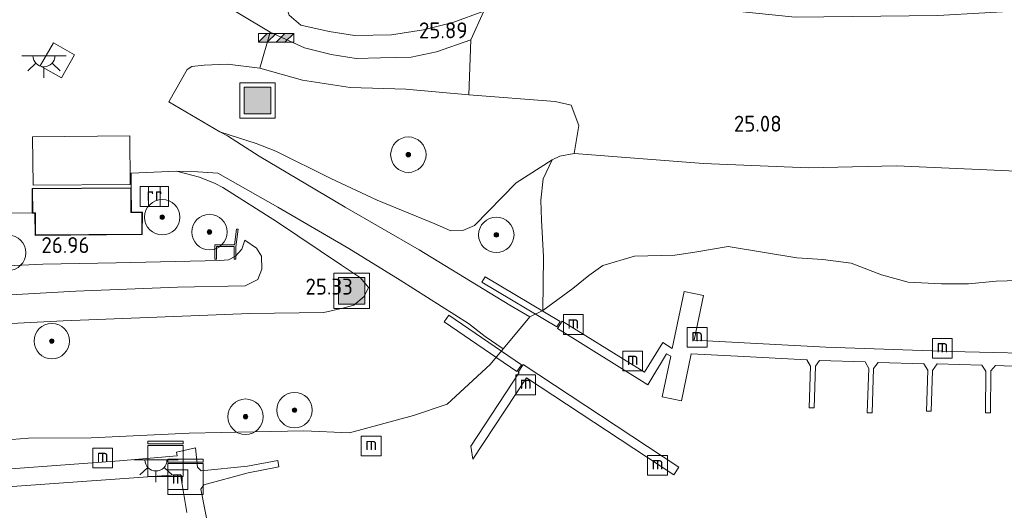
# Model space of a CAD drawing. Extents: x 184075 to 186166, y 346026 to 349063.
# Tile 69 of 136: x 185267 to 185378, y 346775 to 346831. Entities that reach past the tile are written whole.
import ezdxf
from ezdxf.enums import TextEntityAlignment as Align

# ---------------------------------------------------------------- set-up
doc = ezdxf.new("R2010")
doc.units = 0
for name, color, linetype, lineweight in [('B-ME-GR-BOOM-S', 90, 'Continuous', 25), ('B-ME-GR-GRAS-GV', 60, 'Continuous', 13), ('B-ME-GW-TALUD_KRUIN-G', 90, 'Continuous', 18), ('B-ME-GW-TALUD_TEEN-G', 90, 'Continuous', 18), ('B-ME-IE-MEUBILAIR_WATERWEGMEUBILAIR-S', 150, 'Continuous', 25), ('B-ME-IE-MEUBILAIR_WEGMEUBILAIR-S', 7, 'Continuous', 25), ('B-ME-KG-KADASTRAAL_DAKRAND-G', 170, 'Continuous', 18), ('B-ME-KW-KUNSTWERK_BRUG-GV', 170, 'Continuous', 18), ('B-ME-KW-KUNSTWERK_STEIGER-GV', 170, 'Continuous', 18), ('B-ME-KW-KUNSTWERK_WEEGBRUG-GV', 170, 'Continuous', 18), ('B-ME-OG-BEBOUWING_NUTSGEBOUW-GV', 7, 'Continuous', 18), ('B-ME-OG-HOOGTEPUNT-S', 7, 'Continuous', 25), ('B-ME-OG-TERREIN_GROEN-GV', 7, 'Continuous', 18), ('B-ME-OG-WATER_HAVEN-GV', 170, 'Continuous', 18), ('B-ME-RI-GWA_RIOOLPUT-S', 30, 'Continuous', 25), ('B-ME-VH-ONVERHARD-GV', 252, 'Continuous', 18), ('B-ME-VH-VERHARDING_ASFALT-GV', 252, 'Continuous', 18)]:
    doc.layers.add(name, color=color, linetype=linetype, lineweight=lineweight)
doc.styles.add('NLCS-ISO', font='NLCS-ISO.ttf')
doc.styles.add('NLCS-ISO-ANNOTATIVE-T18', font='NLCS-ISO.ttf', dxfattribs={"height": 1.8})

# ---------------------------------------------------------------- blocks, each defined once
blk = doc.blocks.new('SAL-HOOGTELABEL-SO')
at = {"color": 0, "linetype": 'ByBlock', "lineweight": -2, "style": 'NLCS-ISO-ANNOTATIVE-T18'}
blk.add_attdef('HOOGTE', text='', height=1.8, dxfattribs=at).set_placement((2.79, 0), align=Align.RIGHT)
blk = doc.blocks.new('SIE-WEG_ZITBANK-SO')
at = {"color": 0, "linetype": 'ByBlock', "lineweight": 18}
blk.add_lwpolyline([(-0.91, -1.63), (-0.91, -0.2), (1.09, -0.2), (1.09, -1.63), (1.29, -1.63), (1.29, -0.21), (1.54, 1.78), (1.33, 1.78), (1.11, 0), (-1.11, 0), (-1.11, -1.63)], close=True, dxfattribs=at)
blk = doc.blocks.new('SGR-BOOM_01-SO')
at = {"linetype": 'ByBlock', "lineweight": 18}
h = blk.add_hatch(color=0, dxfattribs=at)
h.dxf.hatch_style = 1
edge = h.paths.add_edge_path()
edge.add_arc((0, 0), 0.25, 0, 360)
at = {"color": 0, "linetype": 'ByBlock', "lineweight": 18}
for radius in [2, 0.25]:
    blk.add_circle((0, 0), radius, dxfattribs=at)
blk = doc.blocks.new('SIE-WEG_AFVALBAK-SO')
at = {"linetype": 'ByBlock', "lineweight": 18}
h = blk.add_hatch(color=0, dxfattribs=at)
h.dxf.hatch_style = 1
h.paths.add_polyline_path([(-1.5, -1.5), (1.5, -1.5), (1.5, 1.5), (-1.5, 1.5)])
at = {"color": 0, "linetype": 'ByBlock', "lineweight": 18}
for points in [[(-2, -2), (2, -2), (2, 2), (-2, 2)], [(-1.5, -1.5), (1.5, -1.5), (1.5, 1.5), (-1.5, 1.5)]]:
    blk.add_lwpolyline(points, close=True, dxfattribs=at)
blk = doc.blocks.new('SIE-WATER_MEERPAAL-SO')
at = {"color": 0, "linetype": 'ByBlock', "lineweight": 18}
blk.add_lwpolyline([(-1.12, -1.12), (1.12, -1.12), (1.12, 1.12), (-1.12, 1.12)], close=True, dxfattribs=at)
at = {"color": 0, "linetype": 'ByBlock', "lineweight": 18, "style": 'NLCS-ISO'}
blk.add_text('m', height=1.5, dxfattribs=at).set_placement((0, 0.28), align=Align.MIDDLE_CENTER)
blk = doc.blocks.new('SRI-PUT_INSPECTIEPUT_RIOOLPUT-SO')
at = {"color": 0, "linetype": 'ByBlock', "lineweight": 18}
blk.add_lwpolyline([(-1.12, -1.12), (1.12, -1.12), (1.12, 1.12), (-1.12, 1.12)], close=True, dxfattribs=at)
at = {"color": 0, "linetype": 'ByBlock', "lineweight": 18, "style": 'NLCS-ISO'}
blk.add_text('r', height=1.5, dxfattribs=at).set_placement((0, 0.28), align=Align.MIDDLE_CENTER)
blk = doc.blocks.new('SIE-WEG_SLAGBOOM-SO')
at = {"linetype": 'ByBlock', "lineweight": 18}
h = blk.add_hatch(color=0, dxfattribs=at)
h.dxf.hatch_style = 1
h.paths.add_polyline_path([(0, 0.5), (-1, 0.5), (-2, -0.5), (-1, -0.5)])
h.paths.add_polyline_path([(2, 0.5), (1, 0.5), (0, -0.5), (1, -0.5)])
at = {"color": 0, "linetype": 'ByBlock', "lineweight": 18}
blk.add_lwpolyline([(-2, 0.5), (2, 0.5), (2, -0.5), (-2, -0.5)], close=True, dxfattribs=at)
for points in [[(-2, -0.5), (-1, 0.5)], [(-1, -0.5), (0, 0.5)], [(0, -0.5), (1, 0.5)], [(1, -0.5), (2, 0.5)]]:
    blk.add_lwpolyline(points, dxfattribs=at)
blk = doc.blocks.new('SKL-ET_OV_LICHTPUNT-SO')
at = {"color": 0, "linetype": 'ByBlock', "lineweight": 18}
for points in [[(-1.25, 0), (-2.5, 0)], [(1.25, 0), (2.5, 0)], [(-0.92, -0.85), (-1.83, -1.7)], [(0.92, -0.85), (1.83, -1.7)], [(0, -1.25), (0, -2.5)]]:
    blk.add_lwpolyline(points, dxfattribs=at)
blk.add_lwpolyline([(0, 0), (1.25, 0, -1), (-1.25, 0)], format="xyb", close=True, dxfattribs=at)
blk = doc.blocks.new('SKL-DATA_KAST-SO')
at = {"color": 0, "linetype": 'ByBlock', "lineweight": 18}
for points in [[(-2, 2), (2, 2), (2, 1.68), (-2, 1.68)], [(-2, 1.52), (2, 1.52), (2, -2), (-2, -2)]]:
    blk.add_lwpolyline(points, close=True, dxfattribs=at)

msp = doc.modelspace()

# ---------------------------------------------------------------- linework, layer by layer
at = {"layer": 'B-ME-GR-GRAS-GV'}
for points in [[(185389.794, 346813.134, 24.909), (185377.791, 346813.686, 25.002), (185365.907, 346814.211, 25.073), (185355.948, 346813.996, 25.063), (185344.097, 346814.464, 24.991), (185329.501, 346815.616, 25.016), (185330.018, 346818.788, 25.288), (185329.153, 346821.077, 25.331), (185327.34, 346821.477, 25.381), (185317.591, 346822.226, 25.567), (185317.819, 346828.464, 25.695), (185319.265, 346831.693, 25.76), (185322.156, 346833.717, 25.771), (185325.089, 346836.344, 25.831), (185331.552, 346834.273, 25.613), (185338.517, 346832.649, 25.477), (185354.458, 346831, 25.377), (185370.567, 346831.187, 25.284), (185386.514, 346832.123, 25.434)], [(185297.282, 346831.247, 27.465), (185298.587, 346830.124, 27.34), (185301.804, 346829.406, 27.068), (185304.65, 346828.925, 26.843), (185308.846, 346829.021, 26.46), (185312.456, 346829.589, 26.031), (185315.789, 346830.424, 25.846), (185319.265, 346831.693, 25.76), (185317.819, 346828.464, 25.695), (185313.947, 346827.086, 25.888), (185311.089, 346826.484, 26.292), (185307.605, 346826.409, 26.596), (185304.848, 346826.361, 26.825), (185302.036, 346826.785, 27.136), (185299.01, 346827.562, 27.283), (185295.132, 346829.324, 27.454), (185288.022, 346833.621, 27.504)], [(185261.814, 346808.958, 27.15), (185268.258, 346808.852, 27.14), (185268.559, 346808.855, 27.14), (185268.58, 346806.365, 27.14), (185280.69, 346806.466, 27.14), (185280.706, 346808.992, 27.14), (185279.461, 346808.982, 27.14), (185279.438, 346811.75, 27.14), (185279.424, 346813.38, 27.197), (185284.568, 346813.624, 26.864), (185287.15, 346812.92, 26.918), (185288.926, 346812.213, 26.922), (185289.804, 346811.754, 26.879), (185295.862, 346807.912, 26.353), (185303.187, 346803.014, 25.474), (185305.362, 346801.565, 25.216), (185306.265, 346800.476, 25.088), (185305.771, 346799.441, 25.066), (185304.6, 346798.476, 25.091), (185303.354, 346798.121, 25.12), (185301.199, 346797.661, 25.116), (185292.847, 346797.548, 25.145), (185286.175, 346797.268, 25.195), (185271.743, 346796.717, 25.138), (185259.26, 346796.069, 25.124)], [(185259.26, 346796.069, 25.124), (185271.743, 346796.717, 25.138), (185286.175, 346797.268, 25.195), (185292.847, 346797.548, 25.145), (185301.199, 346797.661, 25.116), (185303.354, 346798.121, 25.12), (185304.6, 346798.476, 25.091), (185305.771, 346799.441, 25.066), (185306.265, 346800.476, 25.088), (185305.362, 346801.565, 25.216), (185303.187, 346803.014, 25.474), (185295.862, 346807.912, 26.353), (185289.804, 346811.754, 26.879), (185288.926, 346812.213, 26.922), (185287.15, 346812.92, 26.918), (185284.568, 346813.624, 26.864), (185285.331, 346813.56, 26.813), (185286.977, 346813.529, 26.703), (185289.219, 346813.384, 26.521), (185296.012, 346809.546, 25.599), (185304.036, 346804.889, 24.269), (185309.843, 346801.307, 23.472), (185317.544, 346796.399, 22.157), (185319.435, 346794.945, 21.615), (185321.464, 346793.533, 20.981), (185320.014, 346791.778, 20.981), (185315.153, 346787.284, 20.981), (185311.321, 346786.024, 20.981), (185304.118, 346784.048, 20.981), (185298.926, 346784.277, 20.981), (185289.631, 346784.094, 20.981), (185285.998, 346784.028, 20.981), (185274.906, 346783.485, 20.981), (185267.829, 346783.454, 20.981), (185264.033, 346783.166, 20.981)], [(185258.434, 346799.229, 25.256), (185273.183, 346800.047, 25.345), (185284.656, 346800.496, 25.488), (185292.306, 346800.68, 25.395), (185293.765, 346801.377, 25.763), (185294.186, 346802.555, 25.921), (185294.149, 346804.007, 26.221), (185293.591, 346804.932, 26.418), (185292.291, 346805.836, 26.678), (185291.937, 346804.801, 26.668), (185291.225, 346803.996, 26.718), (185290.424, 346803.598, 26.754), (185289.469, 346803.518, 26.754), (185277.747, 346803.25, 26.846), (185269.463, 346803.094, 26.829), (185252.849, 346802.311, 26.746)], [(185252.849, 346802.311, 26.746), (185269.463, 346803.094, 26.829), (185277.747, 346803.25, 26.846), (185289.469, 346803.518, 26.754), (185290.424, 346803.598, 26.754), (185291.225, 346803.996, 26.718), (185291.937, 346804.801, 26.668), (185292.291, 346805.836, 26.678), (185293.591, 346804.932, 26.418), (185294.149, 346804.007, 26.221), (185294.186, 346802.555, 25.921), (185293.765, 346801.377, 25.763), (185292.306, 346800.68, 25.395), (185284.656, 346800.496, 25.488), (185273.183, 346800.047, 25.345), (185258.434, 346799.229, 25.256)]]:
    msp.add_polyline3d(points, dxfattribs=at)
for points in [[(185316.898, 346806.903, 24.998), (185315.545, 346806.861, 24.97), (185313.748, 346807.649, 24.948), (185307.217, 346810.357, 25.763), (185301.982, 346812.78, 26.375), (185295.778, 346815.859, 26.979), (185293.56, 346816.736, 26.982), (185289.455, 346818.075, 26.875), (185283.696, 346821.463, 27.279), (185285.779, 346825.101, 27.426), (185286.302, 346825.422, 27.426), (185287.681, 346825.592, 27.436), (185290.329, 346825.716, 27.479), (185293.969, 346825.266, 27.443), (185298.802, 346823.888, 27.243), (185304.164, 346823.059, 26.836), (185310.45, 346822.896, 26.182), (185317.591, 346822.226, 25.567), (185327.34, 346821.477, 25.381), (185329.153, 346821.077, 25.331), (185330.018, 346818.788, 25.288), (185329.501, 346815.616, 25.016), (185327.859, 346815.309, 25.02), (185327.012, 346814.904, 25.002), (185322.925, 346812.31, 25.045), (185318.21, 346807.469, 25.045)], [(185313.748, 346807.649, 24.948), (185315.545, 346806.861, 24.97), (185316.898, 346806.903, 24.998), (185318.21, 346807.469, 25.045), (185322.925, 346812.31, 25.045), (185327.012, 346814.904, 25.002), (185325.999, 346812.742, 24.641), (185325.726, 346810.354, 24.216), (185325.793, 346808.09, 23.522), (185326.016, 346803.931, 22.668), (185325.966, 346797.883, 20.981), (185324.46, 346797.163, 20.981), (185322.205, 346798.465, 21.598), (185319.985, 346799.842, 22.167), (185311.979, 346804.726, 23.443), (185303.596, 346809.567, 24.787), (185293.908, 346815.318, 26.278), (185290.307, 346817.595, 26.764), (185289.455, 346818.075, 26.875), (185293.56, 346816.736, 26.982), (185295.778, 346815.859, 26.979), (185301.982, 346812.78, 26.375), (185307.217, 346810.357, 25.763)]]:
    msp.add_polyline3d(points, close=True, dxfattribs=at)
at = {"layer": 'B-ME-GW-TALUD_KRUIN-G'}
for points in [[(185327.012, 346814.904, 25.002), (185322.925, 346812.31, 25.045), (185318.21, 346807.469, 25.045), (185316.898, 346806.903, 24.998), (185315.545, 346806.861, 24.97), (185313.748, 346807.649, 24.948), (185307.217, 346810.357, 25.763), (185301.982, 346812.78, 26.375), (185295.778, 346815.859, 26.979), (185293.56, 346816.736, 26.982), (185289.455, 346818.075, 26.875)], [(185389.794, 346813.134, 24.909), (185377.791, 346813.686, 25.002), (185365.907, 346814.211, 25.073), (185355.948, 346813.996, 25.063), (185344.097, 346814.464, 24.991), (185329.501, 346815.616, 25.016), (185327.859, 346815.309, 25.02), (185327.012, 346814.904, 25.002)], [(185284.568, 346813.624, 26.864), (185287.15, 346812.92, 26.918), (185288.926, 346812.213, 26.922), (185289.804, 346811.754, 26.879), (185295.862, 346807.912, 26.353), (185303.187, 346803.014, 25.474), (185305.362, 346801.565, 25.216), (185306.265, 346800.476, 25.088), (185305.771, 346799.441, 25.066), (185304.6, 346798.476, 25.091), (185303.354, 346798.121, 25.12), (185301.199, 346797.661, 25.116), (185292.847, 346797.548, 25.145), (185286.175, 346797.268, 25.195), (185271.743, 346796.717, 25.138), (185259.26, 346796.069, 25.124), (185244.786, 346794.927, 25.098), (185235.423, 346794.443, 25.023), (185232.688, 346793.976, 24.838)], [(185292.291, 346805.836, 26.678), (185291.937, 346804.801, 26.668), (185291.225, 346803.996, 26.718), (185290.424, 346803.598, 26.754), (185289.469, 346803.518, 26.754), (185277.747, 346803.25, 26.846), (185269.463, 346803.094, 26.829), (185252.849, 346802.311, 26.746), (185241.888, 346801.692, 26.689), (185238.23, 346802.08, 26.661), (185236.647, 346802.976, 26.689), (185235.542, 346804.14, 26.736), (185235.058, 346805.889, 26.793), (185235.304, 346807.268, 26.789), (185236.615, 346810.09, 26.804)]]:
    msp.add_polyline3d(points, dxfattribs=at)
at = {"layer": 'B-ME-GW-TALUD_TEEN-G'}
for points in [[(185324.46, 346797.163, 20.981), (185322.205, 346798.465, 21.598), (185319.985, 346799.842, 22.167), (185311.979, 346804.726, 23.443), (185303.596, 346809.567, 24.787), (185293.908, 346815.318, 26.278), (185290.307, 346817.595, 26.764), (185289.455, 346818.075, 26.875)], [(185284.568, 346813.624, 26.864), (185285.331, 346813.56, 26.813), (185286.977, 346813.529, 26.703), (185289.219, 346813.384, 26.521), (185296.012, 346809.546, 25.599), (185304.036, 346804.889, 24.269), (185309.843, 346801.307, 23.472), (185317.544, 346796.399, 22.157), (185319.435, 346794.945, 21.615), (185321.464, 346793.533, 20.981)], [(185229.824, 346808.047, 25.76), (185231.809, 346801.496, 25.713), (185232.606, 346800.419, 25.645), (185233.751, 346799.51, 25.574), (185235.462, 346798.754, 25.438), (185237.412, 346798.576, 25.363), (185245.523, 346798.818, 25.256), (185258.434, 346799.229, 25.256), (185273.183, 346800.047, 25.345), (185284.656, 346800.496, 25.488), (185292.306, 346800.68, 25.395), (185293.765, 346801.377, 25.763), (185294.186, 346802.555, 25.921), (185294.149, 346804.007, 26.221), (185293.591, 346804.932, 26.418), (185292.291, 346805.836, 26.678)]]:
    msp.add_polyline3d(points, dxfattribs=at)
at = {"layer": 'B-ME-KG-KADASTRAAL_DAKRAND-G'}
msp.add_polyline3d([(185279.411, 346808.931, 29.513), (185280.656, 346808.942, 29.578), (185280.641, 346806.516, 29.535), (185268.63, 346806.416, 29.535), (185268.609, 346808.905, 29.567), (185268.307, 346808.902, 29.567), (185268.285, 346811.608, 29.567), (185279.388, 346811.7, 29.52)], close=True, dxfattribs=at)
at = {"layer": 'B-ME-KW-KUNSTWERK_BRUG-GV'}
for points in [[(185327.9, 346796.645, 21.323), (185327.514, 346796.029, 21.405), (185319.048, 346801.06, 22.077), (185319.42, 346801.685, 22.07)], [(185323.533, 346791.739, 21.244), (185323.017, 346790.991, 21.294), (185314.803, 346796.606, 22.195), (185315.316, 346797.356, 22.195)]]:
    msp.add_polyline3d(points, close=True, dxfattribs=at)
at = {"layer": 'B-ME-KW-KUNSTWERK_STEIGER-GV'}
for points in [[(185391.585, 346791.107, 21.216), (185377.108, 346791.654, 21.205), (185376.569, 346791.05, 21.198), (185376.523, 346786.308, 21.134), (185375.947, 346786.314, 21.134), (185375.993, 346791.031, 21.162), (185375.561, 346791.683, 21.23), (185370.52, 346791.865, 21.22), (185369.977, 346791.1, 21.141), (185369.834, 346786.501, 21.155), (185369.29, 346786.518, 21.155), (185369.434, 346791.138, 21.155), (185369.013, 346791.848, 21.155), (185363.852, 346792.005, 21.155), (185363.327, 346791.308, 21.159), (185363.144, 346786.297, 21.123), (185362.603, 346786.317, 21.123), (185362.785, 346791.304, 21.145), (185362.381, 346792.059, 21.191), (185357.207, 346792.235, 21.184), (185356.771, 346791.582, 21.187), (185356.601, 346786.866, 21.177), (185356.033, 346786.886, 21.177), (185356.202, 346791.575, 21.177), (185355.759, 346792.316, 21.177), (185347.943, 346792.698, 21.205), (185342.714, 346792.99, 21.192), (185341.611, 346787.683, 21.406), (185339.444, 346788.133, 21.406), (185340.393, 346792.701, 20.639), (185339.905, 346792.979, 21.288), (185337.793, 346789.487, 21.406), (185327.614, 346795.844, 21.245), (185328.139, 346796.685, 21.241), (185337.419, 346790.89, 21.377), (185339.517, 346794.248, 21.284), (185340.577, 346793.587, 21.216), (185341.917, 346800.033, 20.654), (185344.084, 346799.582, 21.406), (185343.033, 346794.525, 21.204), (185357.909, 346793.724, 21.28), (185372.086, 346793.237, 21.313), (185384.849, 346792.942, 21.284)], [(185236.111, 346767.443, 21.365), (185234.532, 346775.759, 21.272), (185222.989, 346773.596, 21.233), (185222.579, 346775.602, 21.305), (185234.15, 346777.801, 21.373), (185233.897, 346779.131, 21.373), (185235.741, 346779.482, 21.373), (185236.151, 346777.887, 21.39), (185259.644, 346779.549, 21.287), (185278.121, 346780.891, 21.301), (185284.643, 346781.467, 21.369), (185284.539, 346781.889, 21.38), (185286.688, 346782.349, 21.383), (185286.933, 346780.17, 21.398), (185287.332, 346779.75, 21.398), (185292.564, 346780.273, 21.444), (185295.991, 346780.943, 21.444), (185296.135, 346780.204, 21.408), (185292.641, 346779.522, 21.419), (185287.636, 346778.178, 21.419), (185287.308, 346777.689, 21.419), (185288.962, 346769.281, 21.419)], [(185285.732, 346775.041, 21.405), (185285.013, 346779.335, 21.39), (185265.449, 346777.962, 21.287), (185248.991, 346776.8, 21.283), (185236.594, 346775.888, 21.272), (185238.154, 346767.919, 21.276)]]:
    msp.add_polyline3d(points, dxfattribs=at)
msp.add_polyline3d([(185323.721, 346791.785, 21.12), (185341.321, 346780.182, 21.227), (185340.748, 346779.313, 21.227), (185324.111, 346790.281, 21.141), (185318.043, 346781.095, 21.145), (185317.811, 346782.548, 21.195), (185323.255, 346790.856, 21.162), (185323.166, 346790.92, 21.162)], close=True, dxfattribs=at)
at = {"layer": 'B-ME-KW-KUNSTWERK_WEEGBRUG-GV'}
for points in [[(185273.024, 346826.751, 27.44), (185271.565, 346824.167, 27.44), (185269.163, 346825.523, 27.468), (185270.642, 346828.095, 27.519)], [(185279.316, 346812.11, 27.225), (185268.346, 346812.019, 27.265), (185268.301, 346817.51, 27.268), (185279.29, 346817.601, 27.236)]]:
    msp.add_polyline3d(points, close=True, dxfattribs=at)
at = {"layer": 'B-ME-OG-BEBOUWING_NUTSGEBOUW-GV'}
msp.add_polyline3d([(185279.438, 346811.75, 27.14), (185279.461, 346808.982, 27.14), (185280.706, 346808.992, 27.14), (185280.69, 346806.466, 27.14), (185268.58, 346806.365, 27.14), (185268.559, 346808.855, 27.14), (185268.258, 346808.852, 27.14), (185268.234, 346811.657, 27.14)], close=True, dxfattribs=at)
at = {"layer": 'B-ME-OG-TERREIN_GROEN-GV'}
msp.add_polyline3d([(185308.846, 346829.021, 26.46), (185304.65, 346828.925, 26.843), (185301.804, 346829.406, 27.068), (185298.587, 346830.124, 27.34), (185297.282, 346831.247, 27.465), (185296.916, 346832.374, 27.526), (185296.463, 346844.145, 27.529), (185296.839, 346850.292, 27.586), (185297.486, 346850.636, 27.604), (185298.46, 346850.48, 27.604), (185306.531, 346848.278, 27.758), (185307.302, 346847.033, 27.74), (185309.148, 346844.938, 27.712), (185310.698, 346843.74, 27.694), (185316.639, 346839.396, 26.182), (185325.089, 346836.344, 25.831), (185322.156, 346833.717, 25.771), (185319.265, 346831.693, 25.76), (185315.789, 346830.424, 25.846), (185312.456, 346829.589, 26.031)], close=True, dxfattribs=at)
msp.add_polyline3d([(185380.906, 346801.284, 20.981), (185377.153, 346801.195, 20.981), (185374.041, 346800.901, 20.981), (185370.983, 346800.885, 20.981), (185367.227, 346801.071, 20.981), (185364.205, 346801.916, 20.981), (185360.781, 346803.232, 20.981), (185357.597, 346803.634, 20.981), (185354.647, 346803.839, 20.981), (185346.884, 346805.105, 20.981), (185343.114, 346804.474, 20.981), (185340.853, 346804.123, 20.981), (185336.323, 346804.006, 20.981), (185332.733, 346802.958, 20.981), (185331.131, 346801.817, 20.981), (185329.355, 346800.377, 20.981), (185325.966, 346797.883, 20.981), (185326.016, 346803.931, 22.668), (185325.793, 346808.09, 23.522), (185325.726, 346810.354, 24.216), (185325.999, 346812.742, 24.641), (185327.012, 346814.904, 25.002), (185327.859, 346815.309, 25.02), (185329.501, 346815.616, 25.016), (185344.097, 346814.464, 24.991), (185355.948, 346813.996, 25.063), (185365.907, 346814.211, 25.073), (185377.791, 346813.686, 25.002), (185389.794, 346813.134, 24.909)], dxfattribs=at)
at = {"layer": 'B-ME-OG-WATER_HAVEN-GV'}
msp.add_polyline3d([(185264.033, 346783.166, 20.981), (185267.829, 346783.454, 20.981), (185274.906, 346783.485, 20.981), (185285.998, 346784.028, 20.981), (185289.631, 346784.094, 20.981), (185298.926, 346784.277, 20.981), (185304.118, 346784.048, 20.981), (185311.321, 346786.024, 20.981), (185315.153, 346787.284, 20.981), (185320.014, 346791.778, 20.981), (185321.464, 346793.533, 20.981), (185323.378, 346795.85, 20.981), (185324.46, 346797.163, 20.981), (185325.966, 346797.883, 20.981), (185329.355, 346800.377, 20.981), (185331.131, 346801.817, 20.981), (185332.733, 346802.958, 20.981), (185336.323, 346804.006, 20.981), (185340.853, 346804.123, 20.981), (185343.114, 346804.474, 20.981), (185346.884, 346805.105, 20.981), (185354.647, 346803.839, 20.981), (185357.597, 346803.634, 20.981), (185360.781, 346803.232, 20.981), (185364.205, 346801.916, 20.981), (185367.227, 346801.071, 20.981), (185370.983, 346800.885, 20.981), (185374.041, 346800.901, 20.981), (185377.153, 346801.195, 20.981), (185380.906, 346801.284, 20.981)], dxfattribs=at)
at = {"layer": 'B-ME-VH-ONVERHARD-GV'}
msp.add_polyline3d([(185302.036, 346826.785, 27.136), (185304.848, 346826.361, 26.825), (185307.605, 346826.409, 26.596), (185311.089, 346826.484, 26.292), (185313.947, 346827.086, 25.888), (185317.819, 346828.464, 25.695), (185317.591, 346822.226, 25.567), (185310.45, 346822.896, 26.182), (185304.164, 346823.059, 26.836), (185298.802, 346823.888, 27.243), (185293.969, 346825.266, 27.443), (185295.132, 346829.324, 27.454), (185299.01, 346827.562, 27.283)], close=True, dxfattribs=at)
at = {"layer": 'B-ME-VH-VERHARDING_ASFALT-GV'}
msp.add_polyline3d([(185288.022, 346833.621, 27.504), (185295.132, 346829.324, 27.454), (185293.969, 346825.266, 27.443), (185290.329, 346825.716, 27.479), (185287.681, 346825.592, 27.436), (185286.302, 346825.422, 27.426), (185285.779, 346825.101, 27.426), (185283.696, 346821.463, 27.279), (185289.455, 346818.075, 26.875), (185290.307, 346817.595, 26.764), (185293.908, 346815.318, 26.278), (185303.596, 346809.567, 24.787), (185311.979, 346804.726, 23.443), (185319.985, 346799.842, 22.167), (185322.205, 346798.465, 21.598), (185324.46, 346797.163, 20.981), (185323.378, 346795.85, 20.981), (185321.464, 346793.533, 20.981), (185319.435, 346794.945, 21.615), (185317.544, 346796.399, 22.157), (185309.843, 346801.307, 23.472), (185304.036, 346804.889, 24.269), (185296.012, 346809.546, 25.599), (185289.219, 346813.384, 26.521), (185286.977, 346813.529, 26.703), (185285.331, 346813.56, 26.813), (185284.568, 346813.624, 26.864), (185279.424, 346813.38, 27.197), (185279.438, 346811.75, 27.14), (185268.234, 346811.657, 27.14), (185268.258, 346808.852, 27.14), (185261.814, 346808.958, 27.15)], dxfattribs=at)
for points in [[(185269.163, 346825.523, 27.468), (185271.565, 346824.167, 27.44), (185273.024, 346826.751, 27.44), (185270.642, 346828.095, 27.519)], [(185268.301, 346817.51, 27.268), (185268.346, 346812.019, 27.265), (185279.316, 346812.11, 27.225), (185279.29, 346817.601, 27.236)]]:
    msp.add_polyline3d(points, close=True, dxfattribs=at)

# ---------------------------------------------------------------- block references
at = {"layer": 'B-ME-GR-BOOM-S'}
for p in [(185310.752, 346815.48, 25.853), (185282.951, 346808.416, 27.09), (185288.281, 346806.74, 26.808), (185320.691, 346806.419, 23.696), (185265.535, 346804.396, 27.043), (185270.465, 346794.421, 24.738), (185292.358, 346785.878, 21.542), (185297.893, 346786.622, 21.502)]:
    msp.add_blockref('SGR-BOOM_01-SO', p, dxfattribs=at)
at = {"layer": 'B-ME-IE-MEUBILAIR_WATERWEGMEUBILAIR-S'}
for p in [(185329.388, 346796.289, 21.01), (185343.377, 346794.843, 21.01), (185371.086, 346793.609, 21.146), (185336.101, 346792.176, 21.01), (185324.015, 346789.483, 20.799), (185306.558, 346782.562, 21.377), (185276.211, 346781.214, 21.424), (185338.912, 346780.382, 21.01), (185284.7, 346778.77, 22.024)]:
    msp.add_blockref('SIE-WATER_MEERPAAL-SO', p, dxfattribs=at)
at = {"layer": 'B-ME-IE-MEUBILAIR_WEGMEUBILAIR-S'}
for name, p in [('SIE-WEG_SLAGBOOM-SO', (185295.809, 346828.685, 27.422)), ('SKL-ET_OV_LICHTPUNT-SO', (185269.578, 346826.656, 27.553)), ('SIE-WEG_AFVALBAK-SO', (185293.71, 346821.605, 27.474)), ('SIE-WEG_ZITBANK-SO', (185289.989, 346805.293, 26.854)), ('SIE-WEG_AFVALBAK-SO', (185304.346, 346800.089, 25.277)), ('SKL-DATA_KAST-SO', (185283.305, 346781.119, 21.365)), ('SKL-ET_OV_LICHTPUNT-SO', (185282.229, 346780.999, 21.942)), ('SKL-DATA_KAST-SO', (185285.559, 346779.074, 21.453))]:
    msp.add_blockref(name, p, dxfattribs=at)
at = {"layer": 'B-ME-OG-HOOGTEPUNT-S'}
for p, values in [((185314.651, 346828.622, 25.892), {'HOOGTE': '25.89'}), ((185350.145, 346818.078, 25.084), {'HOOGTE': '25.08'}), ((185271.932, 346804.366, 26.964), {'HOOGTE': '26.96'}), ((185301.683, 346799.672, 25.327), {'HOOGTE': '25.33'})]:
    msp.add_blockref('SAL-HOOGTELABEL-SO', p, dxfattribs=at).add_auto_attribs(values)
at = {"layer": 'B-ME-RI-GWA_RIOOLPUT-S'}
for p in [(185281.59, 346810.749, 27.19), (185282.529, 346810.749, 27.19)]:
    msp.add_blockref('SRI-PUT_INSPECTIEPUT_RIOOLPUT-SO', p, dxfattribs=at)

doc.saveas('drawing.dxf')
